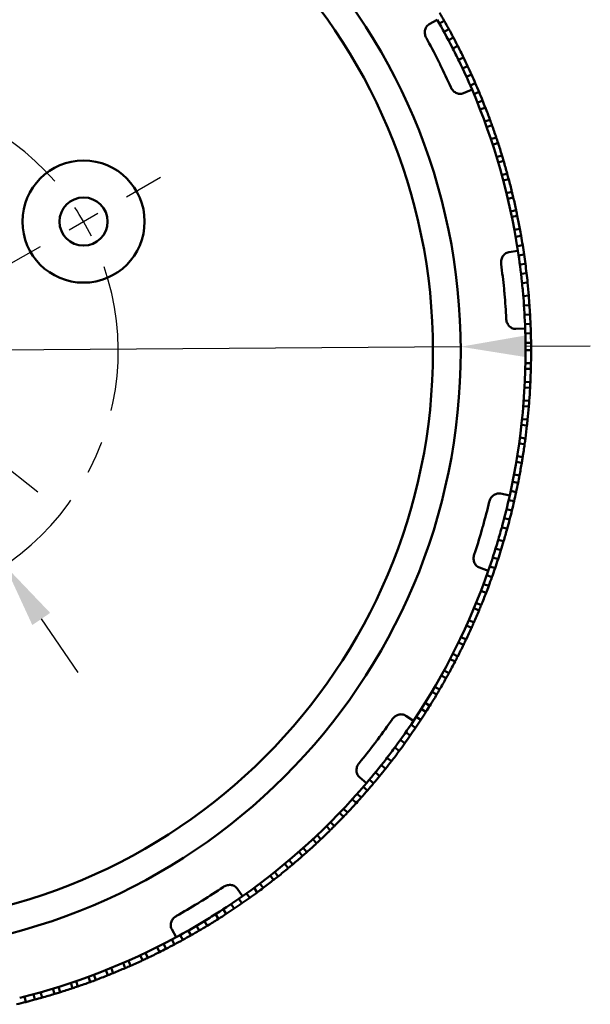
# Model space of a CAD drawing. Header units: millimetres. Extents: x 0 to 420, y 0 to 297.
# Tile 90 of 93: x 336 to 366, y 143 to 196. Entities that reach past the tile are written whole.
import ezdxf

# ---------------------------------------------------------------- set-up
doc = ezdxf.new("R2010")
doc.units = ezdxf.units.MM
doc.header["$LTSCALE"] = 0.75
doc.linetypes.add('CENTER2', pattern=[28.575, 19.05, -3.175, 3.175, -3.175])
for name, color, linetype, lineweight in [('FD_Dimensions', 7, 'Continuous', 25), ('Smart Centers', 7, 'CENTER2', 25), ('Visible', 7, 'Continuous', 50)]:
    doc.layers.add(name, color=color, linetype=linetype, lineweight=lineweight)
doc.styles.get("Standard").update_dxf_attribs({"font": 'arial.ttf'})
doc.dimstyles.new('Dim-ISO-25', dxfattribs={"dimtxt": 3.5, "dimasz": 3.5, "dimexe": 2.1, "dimexo": 2.1, "dimgap": 1.4, "dimtad": 1, "dimzin": 12, "dimdsep": 46, "dimtxsty": 'Standard', "dimcen": 0, "dimazin": 3, "dimtp": 0.1, "dimtm": 0.1, "dimtfac": 0.714286, "dimtmove": 0, "dimatfit": 3, "dimfxl": 1, "dimtzin": 12, "dimarcsym": 0})

# ---------------------------------------------------------------- blocks, each defined once
blk = doc.blocks.new('*D39')
at = {"layer": 'Defpoints', "color": 0, "transparency": 16777216}
for p in [(359.4189, 178.786752), (294.420636, 178.311657)]:
    blk.add_point(p, dxfattribs=at)
at = {"layer": 'FD_Dimensions', "color": 0, "lineweight": -2, "transparency": 16777216}
for p, q in [((359.4189, 178.786752), (294.420636, 178.311657)), ((362.918806, 178.812334), (366.418713, 178.837916)), ((269.337545, 178.128316), (290.920729, 178.286075))]:
    blk.add_line(p, q, dxfattribs=at)
at = {"layer": 'FD_Dimensions', "color": 0, "transparency": 16777216}
for points in [[(362.914542, 179.395652), (362.92307, 178.229016), (359.4189, 178.786752)], [(290.916466, 178.869393), (290.924993, 177.702758), (294.420636, 178.311657)]]:
    blk.add_solid(points, dxfattribs=at)
at = {"layer": 'FD_Dimensions', "color": 0, "transparency": 16777216, "insert": (275.137323, 181.455688), "char_height": 3.5, "attachment_point": 5, "rotation": 0.4187787}
blk.add_mtext('∅65', dxfattribs=at)
blk = doc.blocks.new('*D40')
at = {"layer": 'Defpoints', "color": 0, "transparency": 16777216}
for p in [(322.755249, 181.827433), (331.084287, 175.270976)]:
    blk.add_point(p, dxfattribs=at)
at = {"layer": 'FD_Dimensions', "color": 0, "lineweight": -2, "transparency": 16777216}
for p, q in [((277.408126, 217.523805), (320.005095, 183.992301)), ((331.084287, 175.270976), (322.755249, 181.827433)), ((333.834441, 173.106108), (336.584595, 170.941241))]:
    blk.add_line(p, q, dxfattribs=at)
at = {"layer": 'FD_Dimensions', "color": 0, "transparency": 16777216}
for points in [[(320.365906, 184.45066), (319.644283, 183.533942), (322.755249, 181.827433)], [(334.195252, 173.564467), (333.47363, 172.647749), (331.084287, 175.270976)]]:
    blk.add_solid(points, dxfattribs=at)
at = {"layer": 'FD_Dimensions', "color": 0, "transparency": 16777216, "insert": (285.606965, 215.250375), "char_height": 3.5, "attachment_point": 5, "rotation": 321.7908405}
blk.add_mtext('∅10.6', dxfattribs=at)
blk = doc.blocks.new('*U23')
at = {"layer": 'Smart Centers', "color": 0, "ltscale": 0.75, "transparency": 16777216}
for p, q in [((-14.444357, 8.339453), (-16.281278, 9.4)), ((-7.967434, 4.6), (-9.804355, 5.660547))]:
    blk.add_line(p, q, dxfattribs=at)
at = {"layer": 'Smart Centers', "color": 0, "linetype": 'Continuous', "ltscale": 0.75, "transparency": 16777216}
blk.add_line((-11.351022, 6.553516), (-12.897689, 7.446484), dxfattribs=at)
blk.add_arc((0, 0), 14, 146.344856, 153.655144, dxfattribs=at)
blk = doc.blocks.new('*U24')
at = {"layer": 'Smart Centers', "color": 0, "ltscale": 0.75, "transparency": 16777216}
for p, q in [((14.444357, 8.339453), (16.281278, 9.4)), ((7.967434, 4.6), (9.804355, 5.660547))]:
    blk.add_line(p, q, dxfattribs=at)
at = {"layer": 'Smart Centers', "color": 0, "linetype": 'Continuous', "ltscale": 0.75, "transparency": 16777216}
blk.add_line((11.351022, 6.553516), (12.897689, 7.446484), dxfattribs=at)
blk.add_arc((0, 0), 14, 26.344856, 33.655144, dxfattribs=at)
blk = doc.blocks.new('*U25')
at = {"layer": 'Smart Centers', "color": 0, "ltscale": 0.75, "transparency": 16777216}
for p, q in [((0, -9.2), (0, -11.321094)), ((0, -16.678906), (0, -18.8))]:
    blk.add_line(p, q, dxfattribs=at)
at = {"layer": 'Smart Centers', "color": 0, "linetype": 'Continuous', "ltscale": 0.75, "transparency": 16777216}
blk.add_line((0, -13.107031), (0, -14.892969), dxfattribs=at)
blk.add_arc((0, 0), 14, 266.344856, 273.655144, dxfattribs=at)
blk = doc.blocks.new('*U26')
at = {"layer": 'Smart Centers', "color": 0, "ltscale": 0.75, "transparency": 16777216}
for start, end in [(40.9804, 139.0196), (160.9804, 259.0196), (280.9804, 19.0196)]:
    blk.add_arc((0, 0), 14, start, end, dxfattribs=at)
for name in ['*U23', '*U24', '*U25']:
    blk.add_blockref(name, (0, 0), dxfattribs=at)
blk = doc.blocks.new('*D42')
at = {"layer": 'Defpoints', "color": 0, "transparency": 16777216}
for p in [(319.046593, 190.125608), (334.792942, 166.972801)]:
    blk.add_point(p, dxfattribs=at)
at = {"layer": 'FD_Dimensions', "color": 0, "lineweight": -2, "transparency": 16777216}
for p, q in [((295.453829, 224.815472), (317.078299, 193.019709)), ((334.792942, 166.972801), (319.046593, 190.125608)), ((336.761236, 164.0787), (338.72953, 161.184599))]:
    blk.add_line(p, q, dxfattribs=at)
at = {"layer": 'FD_Dimensions', "color": 0, "transparency": 16777216}
for points in [[(317.56065, 193.347758), (316.595949, 192.69166), (319.046593, 190.125608)], [(337.243586, 164.406749), (336.278886, 163.750651), (334.792942, 166.972801)]]:
    blk.add_solid(points, dxfattribs=at)
at = {"layer": 'FD_Dimensions', "color": 0, "transparency": 16777216, "insert": (301.439897, 221.854955), "char_height": 3.5, "attachment_point": 5, "rotation": 304.2198488}
blk.add_mtext('∅28', dxfattribs=at)

msp = doc.modelspace()

# ---------------------------------------------------------------- linework, layer by layer
at = {"layer": 'Visible', "extrusion": (0, 1, 0)}
for p, q in [((358.15, 196.456), (357.714, 196.206)), ((358.271, 196.243), (358.533, 196.391)), ((358.517, 195.802), (358.78, 195.945)), ((358.756, 195.357), (359.021, 195.497)), ((358.988, 194.908), (359.255, 195.044)), ((359.57, 194.413), (359.3, 194.282)), ((359.789, 193.953), (359.518, 193.826)), ((360.002, 193.49), (359.729, 193.367)), ((360.03, 192.681), (359.568, 192.483)), ((360.209, 193.025), (359.934, 192.905)), ((360.409, 192.556), (360.132, 192.44)), ((360.602, 192.085), (360.323, 191.973)), ((360.469, 191.605), (360.749, 191.713)), ((360.998, 191.053), (360.716, 190.95)), ((360.822, 190.658), (361.105, 190.759)), ((361.336, 190.092), (361.051, 189.997)), ((361.149, 189.702), (361.434, 189.795)), ((361.646, 189.122), (361.359, 189.035)), ((361.448, 188.737), (361.736, 188.822)), ((361.929, 188.143), (361.64, 188.064)), ((361.72, 187.764), (362.01, 187.841)), ((362.184, 187.157), (361.893, 187.086)), ((361.965, 186.784), (362.257, 186.852)), ((362.412, 186.164), (362.119, 186.101)), ((362.183, 185.797), (362.476, 185.858)), ((362.612, 185.165), (362.317, 185.11)), ((362.387, 184.721), (362.682, 184.772)), ((362.47, 184.222), (362.766, 184.27)), ((362.51, 183.965), (362.013, 183.889)), ((362.546, 183.723), (362.843, 183.766)), ((362.615, 183.223), (362.913, 183.261)), ((362.677, 182.721), (362.975, 182.756)), ((362.732, 182.219), (363.031, 182.25)), ((363.096, 181.547), (362.797, 181.522)), ((363.134, 181.039), (362.835, 181.018)), ((363.166, 180.531), (362.866, 180.514)), ((363.19, 180.022), (362.89, 180.01)), ((362.899, 179.766), (362.397, 179.749)), ((363.207, 179.513), (362.907, 179.505)), ((363.217, 179.003), (362.917, 179)), ((362.92, 178.604), (363.22, 178.604)), ((363.214, 177.899), (362.914, 177.904)), ((362.907, 177.593), (363.207, 177.585)), ((363.181, 176.88), (362.882, 176.894)), ((362.866, 176.584), (363.166, 176.568)), ((362.797, 175.576), (363.096, 175.551)), ((363.12, 175.863), (362.821, 175.886)), ((362.699, 174.57), (362.997, 174.537)), ((363.031, 174.849), (362.732, 174.879)), ((362.573, 173.568), (362.871, 173.526)), ((362.913, 173.837), (362.615, 173.876)), ((362.42, 172.569), (362.715, 172.519)), ((362.766, 172.829), (362.47, 172.876)), ((362.592, 171.825), (362.297, 171.88)), ((362.221, 171.492), (362.515, 171.433)), ((362.063, 170.742), (361.572, 170.851)), ((362.119, 170.997), (362.412, 170.934)), ((362.009, 170.504), (362.302, 170.437)), ((361.893, 170.012), (362.184, 169.941)), ((361.77, 169.522), (362.06, 169.447)), ((361.64, 169.034), (361.929, 168.955)), ((361.736, 168.276), (361.448, 168.361)), ((361.588, 167.789), (361.302, 167.878)), ((361.434, 167.303), (361.149, 167.396)), ((360.909, 166.686), (360.434, 166.852)), ((361.273, 166.82), (360.989, 166.917)), ((361.105, 166.339), (360.822, 166.44)), ((360.508, 165.595), (360.788, 165.487)), ((360.93, 165.861), (360.649, 165.966)), ((360.528, 164.832), (360.25, 164.945)), ((360.132, 164.658), (360.408, 164.542)), ((360.13, 163.894), (359.855, 164.015)), ((359.729, 163.731), (360.002, 163.608)), ((359.3, 162.816), (359.57, 162.685)), ((359.706, 162.968), (359.435, 163.096)), ((358.846, 161.914), (359.112, 161.775)), ((359.255, 162.054), (358.988, 162.19)), ((358.78, 161.153), (358.516, 161.297)), ((358.366, 161.025), (358.628, 160.879)), ((357.862, 160.149), (358.12, 159.996)), ((358.279, 160.266), (358.02, 160.417)), ((357.288, 159.216), (357.541, 159.055)), ((357.754, 159.393), (357.499, 159.551)), ((356.87, 158.574), (356.452, 158.853)), ((357.014, 158.792), (357.264, 158.627)), ((356.733, 158.371), (356.982, 158.203)), ((356.155, 157.543), (356.399, 157.368)), ((356.447, 157.955), (356.693, 157.783)), ((355.858, 157.134), (356.099, 156.956)), ((355.674, 156.393), (355.436, 156.576)), ((355.36, 155.992), (355.125, 156.178)), ((354.328, 155.209), (353.946, 155.535)), ((354.716, 155.202), (354.486, 155.395)), ((355.041, 155.595), (354.808, 155.785)), ((354.385, 154.815), (354.158, 155.011)), ((353.561, 154.336), (353.783, 154.135)), ((354.05, 154.432), (353.825, 154.631)), ((353.303, 153.617), (353.085, 153.823)), ((352.871, 153.598), (353.087, 153.39)), ((352.16, 152.88), (352.371, 152.666)), ((352.593, 152.887), (352.381, 153.099)), ((351.43, 152.182), (351.634, 151.962)), ((351.863, 152.176), (351.657, 152.394)), ((351.113, 151.487), (350.913, 151.71)), ((350.681, 151.504), (350.879, 151.279)), ((349.912, 150.848), (350.104, 150.617)), ((350.344, 150.818), (350.15, 151.048)), ((349.126, 150.214), (349.311, 149.978)), ((349.557, 150.172), (349.37, 150.407)), ((347.632, 149.104), (347.342, 149.515)), ((348.253, 149.551), (348.431, 149.31)), ((348.751, 149.548), (348.571, 149.788)), ((347.431, 148.964), (347.602, 148.717)), ((347.844, 149.255), (348.019, 149.011)), ((347.014, 148.679), (347.181, 148.43)), ((346.168, 148.127), (346.328, 147.873)), ((346.593, 148.4), (346.757, 148.149)), ((345.291, 147.241), (345.139, 147.5)), ((345.728, 147.502), (345.573, 147.759)), ((344.046, 146.884), (343.807, 147.326)), ((344.405, 146.738), (344.26, 147.001)), ((344.85, 146.986), (344.701, 147.247)), ((343.015, 146.348), (343.149, 146.079)), ((343.505, 146.26), (343.368, 146.527)), ((343.957, 146.496), (343.816, 146.761)), ((342.105, 145.909), (342.232, 145.637)), ((342.515, 145.77), (342.386, 146.041)), ((340.652, 144.947), (340.538, 145.224)), ((341.183, 145.495), (341.302, 145.22)), ((341.589, 145.345), (341.468, 145.62)), ((339.306, 144.747), (339.41, 144.466)), ((339.703, 144.575), (339.597, 144.855)), ((340.25, 145.108), (340.361, 144.829)), ((337.777, 143.911), (337.687, 144.197)), ((338.353, 144.413), (338.448, 144.128)), ((338.745, 144.229), (338.647, 144.513)), ((335.849, 143.674), (335.923, 143.383)), ((336.337, 143.803), (336.416, 143.513)), ((336.801, 143.62), (336.719, 143.909)), ((337.39, 144.106), (337.478, 143.819))]:
    msp.add_line(p, q, dxfattribs=at)
at = {"layer": 'Visible'}
for centre, radius in [((326.92, 178.549), 32.5), ((326.92, 178.549), 31), ((339.044, 185.549), 3.3), ((339.044, 185.549), 1.3)]:
    msp.add_circle(centre, radius, dxfattribs=at)
at = {"layer": 'Visible', "extrusion": (1e-16, 0, -1)}
for centre, radius, start, end in [((-326.908, 178.542), 36.314, 149.7567, 150.5605), ((-326.908, 178.542), 36.314, 150.5608, 151.3645), ((-326.908, 178.543), 36.314, 151.3648, 152.1685), ((-326.92, 178.549), 35, 151.1066, 153.2936), ((-326.908, 178.543), 36.314, 152.1688, 152.9726), ((-326.92, 178.549), 36, 152.8452, 154.2136), ((-326.92, 178.549), 36.3, 152.9728, 154.0865), ((-326.92, 178.549), 35, 153.2936, 153.5294), ((-326.934, 178.556), 36.284, 154.0862, 154.8906), ((-326.92, 178.549), 35, 153.5294, 153.7652), ((-326.92, 178.549), 35, 153.7652, 155.9522), ((-326.934, 178.556), 36.284, 154.8902, 155.6946), ((-326.934, 178.556), 36.284, 155.6943, 156.4987), ((-326.92, 178.549), 36, 156.8874, 171.3479), ((-326.934, 178.555), 36.284, 156.4983, 157.3027), ((-326.934, 178.555), 36.284, 157.3023, 158.1067), ((-326.921, 178.55), 36.298, 158.1064, 158.7367), ((-326.92, 178.549), 36.3, 158.7368, 159.8505), ((-326.92, 178.549), 36.3, 160.3449, 161.4586), ((-326.92, 178.549), 36.3, 161.9529, 163.0666), ((-326.92, 178.549), 36.3, 163.561, 164.6747), ((-326.92, 178.549), 36.3, 165.169, 166.2827), ((-326.92, 178.549), 36.3, 166.7771, 167.8908), ((-326.92, 178.549), 36.3, 168.3852, 169.4989), ((-326.902, 178.546), 36.318, 169.4989, 170.1288), ((-326.906, 178.547), 36.314, 170.1292, 170.9329), ((-326.906, 178.547), 36.314, 170.9332, 171.7369), ((-326.906, 178.547), 36.314, 171.7372, 172.541), ((-326.92, 178.549), 35, 172.2831, 174.4701), ((-326.906, 178.547), 36.314, 172.5413, 173.345), ((-326.906, 178.548), 36.314, 173.3453, 174.149), ((-326.92, 178.549), 36, 174.0217, 175.3901), ((-326.92, 178.549), 36.3, 174.1492, 175.2629), ((-326.92, 178.549), 35, 174.4701, 174.7059), ((-326.92, 178.549), 35, 174.7059, 174.9417), ((-326.92, 178.549), 35, 174.9417, 177.1286), ((-326.935, 178.55), 36.284, 175.2627, 176.0671), ((-326.935, 178.55), 36.284, 176.0667, 176.8711), ((-326.936, 178.55), 36.284, 176.8707, 177.6751), ((-326.936, 178.55), 36.284, 177.6748, 178.4792), ((-326.92, 178.549), 36, 178.0638, 192.5244), ((-326.936, 178.549), 36.284, 178.4788, 179.2832), ((-326.921, 178.549), 36.298, 179.2829, 179.9132), ((-326.92, 178.549), 36.3, 179.9133, 181.027), ((-326.92, 178.549), 36.3, 181.5214, 182.6351), ((-326.92, 178.549), 36.3, 183.1294, 184.2431), ((-326.92, 178.549), 36.3, 184.7375, 185.8512), ((-326.92, 178.549), 36.3, 186.3455, 187.4592), ((-326.92, 178.549), 36.3, 187.9536, 189.0673), ((-326.92, 178.549), 36.3, 189.5616, 190.6753), ((-326.902, 178.553), 36.318, 190.6754, 191.3053), ((-326.906, 178.552), 36.314, 191.3057, 192.1094), ((-326.906, 178.552), 36.314, 192.1097, 192.9134), ((-326.92, 178.549), 35, 193.4596, 195.6465), ((-326.906, 178.552), 36.314, 192.9137, 193.7174), ((-326.906, 178.553), 36.314, 193.7177, 194.5215), ((-326.906, 178.553), 36.314, 194.5218, 195.3255), ((-326.92, 178.549), 35, 196.1182, 198.3051), ((-326.92, 178.549), 35, 195.8824, 196.1182), ((-326.92, 178.549), 35, 195.6465, 195.8824), ((-326.92, 178.549), 36, 195.1982, 196.5665), ((-326.92, 178.549), 36.3, 195.3257, 196.4394), ((-326.935, 178.545), 36.284, 196.4391, 197.2435), ((-326.935, 178.544), 36.284, 197.2432, 198.0476), ((-326.935, 178.544), 36.284, 198.0472, 198.8516), ((-326.92, 178.549), 36, 199.2403, 213.7009), ((-326.935, 178.544), 36.284, 198.8512, 199.6556), ((-326.935, 178.544), 36.284, 199.6552, 200.4596), ((-326.92, 178.549), 36.3, 201.0898, 202.2035), ((-326.921, 178.549), 36.298, 200.4593, 201.0896), ((-326.92, 178.549), 36.3, 202.6978, 203.8115), ((-326.92, 178.549), 36.3, 204.3059, 205.4196), ((-326.92, 178.549), 36.3, 205.9139, 207.0276), ((-326.92, 178.549), 36.3, 207.522, 208.6357), ((-326.92, 178.549), 36.3, 209.13, 210.2437), ((-326.92, 178.549), 36.3, 210.7381, 211.8518), ((-326.908, 178.557), 36.314, 212.4821, 213.2859), ((-326.905, 178.559), 36.318, 211.8519, 212.4818), ((-326.92, 178.549), 35, 214.6361, 216.823), ((-326.908, 178.557), 36.314, 213.2862, 214.0899), ((-326.908, 178.557), 36.314, 214.0902, 214.8939), ((-326.92, 178.549), 35, 216.823, 217.0588), ((-326.908, 178.557), 36.314, 214.8942, 215.6979), ((-326.92, 178.549), 35, 217.2947, 219.4816), ((-326.92, 178.549), 35, 217.0588, 217.2947), ((-326.92, 178.549), 36, 216.3746, 217.743), ((-326.92, 178.549), 36.3, 216.5022, 217.6159), ((-326.909, 178.557), 36.314, 215.6982, 216.502), ((-326.932, 178.539), 36.284, 218.4196, 219.224), ((-326.932, 178.539), 36.284, 217.6156, 218.42), ((-326.932, 178.539), 36.284, 219.2237, 220.0281), ((-326.92, 178.549), 36, 220.4168, 234.8773), ((-326.932, 178.539), 36.284, 220.8317, 221.6361), ((-326.932, 178.539), 36.284, 220.0277, 220.8321), ((-326.921, 178.548), 36.298, 221.6358, 222.2661), ((-326.92, 178.549), 36.3, 222.2662, 223.3799), ((-326.92, 178.549), 36.3, 223.8743, 224.988), ((-326.937, 178.531), 36.275, 226.5957, 227.0904), ((-326.92, 178.549), 36.3, 225.4823, 226.596), ((-326.92, 178.549), 36.3, 227.0904, 228.2041), ((-326.92, 178.549), 36.3, 228.6985, 229.8122), ((-326.92, 178.549), 36.3, 230.3065, 231.4202), ((-326.92, 178.549), 35, 235.8125, 237.9995), ((-326.909, 178.563), 36.318, 233.0283, 233.6583), ((-326.92, 178.549), 36.3, 231.9146, 233.0283), ((-326.912, 178.56), 36.314, 234.4626, 235.2664), ((-326.912, 178.56), 36.314, 233.6586, 234.4623), ((-326.92, 178.549), 35, 238.4711, 240.6581), ((-326.92, 178.549), 35, 238.2353, 238.4711), ((-326.92, 178.549), 35, 237.9995, 238.2353), ((-326.912, 178.561), 36.314, 236.0707, 236.8744), ((-326.912, 178.561), 36.314, 235.2667, 236.0704), ((-326.92, 178.549), 36, 237.5511, 238.9195), ((-326.912, 178.561), 36.314, 236.8747, 237.6784), ((-326.928, 178.536), 36.284, 238.7921, 239.5965), ((-326.92, 178.549), 36.3, 237.6786, 238.7923), ((-326.92, 178.549), 36, 241.5932, 256.0538), ((-326.927, 178.535), 36.284, 240.4001, 241.2045), ((-326.928, 178.536), 36.284, 239.5961, 240.4005), ((-326.927, 178.535), 36.284, 242.0082, 242.8126), ((-326.927, 178.535), 36.284, 241.2042, 242.0086), ((-326.92, 178.549), 36.3, 243.4427, 244.5564), ((-326.92, 178.548), 36.298, 242.8123, 243.4426), ((-326.92, 178.549), 36.3, 245.0508, 246.1645), ((-326.92, 178.549), 36.3, 248.2669, 249.3806), ((-326.929, 178.526), 36.275, 247.7722, 248.2669), ((-326.92, 178.549), 36.3, 246.6588, 247.7725), ((-326.92, 178.549), 36.3, 249.8749, 250.9886), ((-326.929, 178.525), 36.275, 249.3802, 249.8749), ((-326.92, 178.549), 36.3, 253.091, 254.2047), ((-326.92, 178.549), 36.3, 251.483, 252.5967), ((-326.916, 178.563), 36.314, 255.6391, 256.4428), ((-326.916, 178.563), 36.314, 254.8351, 255.6388), ((-326.915, 178.566), 36.318, 254.2048, 254.8347)]:
    msp.add_arc(centre, radius, start, end, dxfattribs=at)
at = {"layer": 'Visible'}
for points in [[(358.15, 196.456), (358.429, 195.97), (358.696, 195.478), (358.952, 194.979)], [(359.335, 194.21), (359.579, 193.706), (359.81, 193.196), (360.03, 192.681)], [(362.51, 183.965), (362.594, 183.411), (362.666, 182.856), (362.724, 182.299)], [(362.803, 181.443), (362.848, 180.884), (362.88, 180.325), (362.899, 179.766)], [(362.063, 170.742), (361.942, 170.196), (361.807, 169.652), (361.661, 169.112)], [(361.425, 168.285), (361.266, 167.748), (361.094, 167.215), (360.909, 166.686)], [(356.87, 158.574), (356.559, 158.108), (356.238, 157.65), (355.905, 157.199)], [(355.387, 156.513), (355.044, 156.07), (354.691, 155.635), (354.328, 155.209)], [(347.632, 149.104), (347.174, 148.782), (346.708, 148.47), (346.235, 148.17)], [(345.504, 147.717), (345.025, 147.428), (344.539, 147.15), (344.046, 146.884)]]:
    msp.add_open_spline(points, degree=3, dxfattribs=at)
for points, knots in [([(357.563, 195.461), (357.531, 195.519), (357.507, 195.582), (357.479, 195.719), (357.477, 195.793), (357.5, 195.933), (357.523, 195.997), (357.579, 196.087), (357.603, 196.116), (357.656, 196.167), (357.684, 196.188), (357.714, 196.206)], [-0.08410092, -0.08410092, -0.08410092, -0.08410092, -0.06414874, -0.06414874, -0.04230709, -0.04230709, -0.02199015, -0.02199015, -0.01056836, -0.01056836, 0, 0, 0, 0]), ([(359.568, 192.483), (359.536, 192.47), (359.502, 192.46), (359.43, 192.448), (359.392, 192.447), (359.287, 192.456), (359.222, 192.476), (359.097, 192.541), (359.039, 192.588), (358.946, 192.693), (358.909, 192.75), (358.882, 192.812)], [-0.08452116, -0.08452116, -0.08452116, -0.08452116, -0.07395604, -0.07395604, -0.06254167, -0.06254167, -0.04214359, -0.04214359, -0.02020972, -0.02020972, -0.00000001, -0.00000001, -0.00000001, -0.00000001]), ([(360.998, 191.053), (361.001, 191.047), (361.003, 191.04), (361.021, 190.99), (361.037, 190.947), (361.068, 190.862), (361.083, 190.82), (361.1, 190.772), (361.103, 190.765), (361.105, 190.759)], [-0.04024507, -0.04024507, -0.04024507, -0.04024507, -0.03948069, -0.03948069, -0.03376085, -0.03376085, -0.02744022, -0.02744022, -0.02641173, -0.02641173, -0.02641173, -0.02641173]), ([(361.336, 190.092), (361.338, 190.085), (361.34, 190.079), (361.357, 190.029), (361.372, 189.984), (361.4, 189.899), (361.414, 189.856), (361.43, 189.808), (361.432, 189.801), (361.434, 189.795)], [-0.04024395, -0.04024395, -0.04024395, -0.04024395, -0.03947957, -0.03947957, -0.03375998, -0.03375998, -0.0274396, -0.0274396, -0.02641114, -0.02641114, -0.02641114, -0.02641114]), ([(361.646, 189.122), (361.648, 189.115), (361.65, 189.109), (361.665, 189.058), (361.679, 189.013), (361.705, 188.927), (361.718, 188.884), (361.732, 188.835), (361.734, 188.828), (361.736, 188.822)], [-0.0402406, -0.0402406, -0.0402406, -0.0402406, -0.03947627, -0.03947627, -0.03375732, -0.03375732, -0.02743778, -0.02743778, -0.02640948, -0.02640948, -0.02640948, -0.02640948]), ([(361.929, 188.143), (361.931, 188.136), (361.933, 188.13), (361.947, 188.079), (361.959, 188.033), (361.982, 187.947), (361.994, 187.903), (362.007, 187.854), (362.009, 187.847), (362.01, 187.841)], [-0.04023976, -0.04023976, -0.04023976, -0.04023976, -0.03947546, -0.03947546, -0.03375676, -0.03375676, -0.02743742, -0.02743742, -0.02640917, -0.02640917, -0.02640917, -0.02640917]), ([(362.184, 187.157), (362.186, 187.15), (362.188, 187.144), (362.2, 187.092), (362.211, 187.046), (362.232, 186.959), (362.243, 186.915), (362.254, 186.866), (362.256, 186.859), (362.257, 186.852)], [-0.040241, -0.040241, -0.040241, -0.040241, -0.03947669, -0.03947669, -0.0337578, -0.0337578, -0.02743813, -0.02743813, -0.02640984, -0.02640984, -0.02640984, -0.02640984]), ([(362.412, 186.164), (362.414, 186.157), (362.415, 186.15), (362.426, 186.098), (362.436, 186.053), (362.454, 185.965), (362.463, 185.921), (362.474, 185.871), (362.475, 185.864), (362.476, 185.858)], [-0.0402445, -0.0402445, -0.0402445, -0.0402445, -0.03948019, -0.03948019, -0.03376094, -0.03376094, -0.02744024, -0.02744024, -0.02641171, -0.02641171, -0.02641171, -0.02641171]), ([(361.603, 183.249), (361.594, 183.315), (361.595, 183.383), (361.618, 183.521), (361.643, 183.591), (361.714, 183.712), (361.759, 183.764), (361.844, 183.827), (361.877, 183.846), (361.944, 183.874), (361.978, 183.884), (362.013, 183.889)], [-0.08410092, -0.08410092, -0.08410092, -0.08410092, -0.06414874, -0.06414874, -0.04230709, -0.04230709, -0.02199015, -0.02199015, -0.01056836, -0.01056836, 0, 0, 0, 0]), ([(362.397, 179.749), (362.362, 179.747), (362.327, 179.75), (362.256, 179.765), (362.22, 179.778), (362.125, 179.824), (362.071, 179.867), (361.979, 179.973), (361.942, 180.037), (361.893, 180.168), (361.879, 180.235), (361.876, 180.302)], [-0.08452116, -0.08452116, -0.08452116, -0.08452116, -0.07395604, -0.07395604, -0.06254167, -0.06254167, -0.04214359, -0.04214359, -0.02020972, -0.02020972, -0.00000001, -0.00000001, -0.00000001, -0.00000001]), ([(363.214, 177.899), (363.214, 177.891), (363.214, 177.885), (363.213, 177.832), (363.212, 177.785), (363.21, 177.695), (363.209, 177.65), (363.207, 177.599), (363.207, 177.592), (363.207, 177.585)], [-0.04024507, -0.04024507, -0.04024507, -0.04024507, -0.03948069, -0.03948069, -0.03376085, -0.03376085, -0.02744022, -0.02744022, -0.02641173, -0.02641173, -0.02641173, -0.02641173]), ([(363.181, 176.88), (363.181, 176.873), (363.181, 176.866), (363.178, 176.813), (363.176, 176.767), (363.171, 176.677), (363.169, 176.632), (363.166, 176.581), (363.166, 176.574), (363.166, 176.568)], [-0.04024395, -0.04024395, -0.04024395, -0.04024395, -0.03947957, -0.03947957, -0.03375998, -0.03375998, -0.0274396, -0.0274396, -0.02641114, -0.02641114, -0.02641114, -0.02641114]), ([(363.12, 175.863), (363.12, 175.856), (363.119, 175.85), (363.115, 175.797), (363.112, 175.75), (363.105, 175.66), (363.101, 175.615), (363.097, 175.565), (363.096, 175.558), (363.096, 175.551)], [-0.0402406, -0.0402406, -0.0402406, -0.0402406, -0.03947627, -0.03947627, -0.03375732, -0.03375732, -0.02743778, -0.02743778, -0.02640948, -0.02640948, -0.02640948, -0.02640948]), ([(363.031, 174.849), (363.03, 174.841), (363.029, 174.835), (363.024, 174.782), (363.019, 174.735), (363.009, 174.646), (363.004, 174.601), (362.999, 174.551), (362.998, 174.544), (362.997, 174.537)], [-0.04023976, -0.04023976, -0.04023976, -0.04023976, -0.03947546, -0.03947546, -0.03375676, -0.03375676, -0.02743742, -0.02743742, -0.02640917, -0.02640917, -0.02640917, -0.02640917]), ([(362.913, 173.837), (362.912, 173.83), (362.911, 173.823), (362.904, 173.77), (362.898, 173.724), (362.886, 173.635), (362.879, 173.59), (362.872, 173.54), (362.871, 173.533), (362.871, 173.526)], [-0.040241, -0.040241, -0.040241, -0.040241, -0.03947669, -0.03947669, -0.0337578, -0.0337578, -0.02743813, -0.02743813, -0.02640984, -0.02640984, -0.02640984, -0.02640984]), ([(362.766, 172.829), (362.765, 172.821), (362.764, 172.815), (362.756, 172.762), (362.748, 172.716), (362.734, 172.627), (362.726, 172.583), (362.718, 172.533), (362.717, 172.526), (362.715, 172.519)], [-0.0402445, -0.0402445, -0.0402445, -0.0402445, -0.03948019, -0.03948019, -0.03376094, -0.03376094, -0.02744024, -0.02744024, -0.02641171, -0.02641171, -0.02641171, -0.02641171]), ([(360.958, 170.403), (360.974, 170.468), (360.999, 170.53), (361.071, 170.65), (361.119, 170.707), (361.23, 170.794), (361.29, 170.826), (361.392, 170.855), (361.43, 170.861), (361.503, 170.862), (361.538, 170.859), (361.572, 170.851)], [-0.08410092, -0.08410092, -0.08410092, -0.08410092, -0.06414874, -0.06414874, -0.04230709, -0.04230709, -0.02199015, -0.02199015, -0.01056836, -0.01056836, 0, 0, 0, 0]), ([(360.434, 166.852), (360.401, 166.863), (360.37, 166.879), (360.309, 166.919), (360.28, 166.943), (360.208, 167.021), (360.174, 167.08), (360.125, 167.212), (360.114, 167.285), (360.116, 167.425), (360.128, 167.493), (360.149, 167.557)], [-0.08452116, -0.08452116, -0.08452116, -0.08452116, -0.07395604, -0.07395604, -0.06254167, -0.06254167, -0.04214359, -0.04214359, -0.02020972, -0.02020972, -0.00000001, -0.00000001, -0.00000001, -0.00000001]), ([(360.528, 164.832), (360.525, 164.825), (360.523, 164.819), (360.503, 164.769), (360.485, 164.726), (360.451, 164.643), (360.433, 164.601), (360.414, 164.554), (360.411, 164.548), (360.408, 164.542)], [-0.04024507, -0.04024507, -0.04024507, -0.04024507, -0.03948069, -0.03948069, -0.03376085, -0.03376085, -0.02744022, -0.02744022, -0.02641173, -0.02641173, -0.02641173, -0.02641173]), ([(360.13, 163.894), (360.127, 163.887), (360.124, 163.881), (360.103, 163.832), (360.084, 163.79), (360.047, 163.708), (360.029, 163.666), (360.008, 163.62), (360.005, 163.614), (360.002, 163.608)], [-0.04024395, -0.04024395, -0.04024395, -0.04024395, -0.03947957, -0.03947957, -0.03375998, -0.03375998, -0.0274396, -0.0274396, -0.02641114, -0.02641114, -0.02641114, -0.02641114]), ([(359.706, 162.968), (359.702, 162.961), (359.7, 162.955), (359.677, 162.907), (359.657, 162.865), (359.618, 162.784), (359.598, 162.743), (359.576, 162.697), (359.573, 162.691), (359.57, 162.685)], [-0.0402406, -0.0402406, -0.0402406, -0.0402406, -0.03947627, -0.03947627, -0.03375732, -0.03375732, -0.02743778, -0.02743778, -0.02640948, -0.02640948, -0.02640948, -0.02640948]), ([(359.255, 162.054), (359.252, 162.047), (359.249, 162.041), (359.225, 161.994), (359.203, 161.952), (359.162, 161.873), (359.142, 161.832), (359.118, 161.787), (359.115, 161.781), (359.112, 161.775)], [-0.04023976, -0.04023976, -0.04023976, -0.04023976, -0.03947546, -0.03947546, -0.03375676, -0.03375676, -0.02743742, -0.02743742, -0.02640917, -0.02640917, -0.02640917, -0.02640917]), ([(358.78, 161.153), (358.776, 161.147), (358.773, 161.141), (358.748, 161.094), (358.725, 161.053), (358.682, 160.974), (358.66, 160.935), (358.635, 160.89), (358.632, 160.884), (358.628, 160.879)], [-0.040241, -0.040241, -0.040241, -0.040241, -0.03947669, -0.03947669, -0.0337578, -0.0337578, -0.02743813, -0.02743813, -0.02640984, -0.02640984, -0.02640984, -0.02640984]), ([(358.279, 160.266), (358.275, 160.259), (358.272, 160.254), (358.245, 160.208), (358.222, 160.167), (358.176, 160.09), (358.153, 160.051), (358.127, 160.007), (358.123, 160.001), (358.12, 159.996)], [-0.0402445, -0.0402445, -0.0402445, -0.0402445, -0.03948019, -0.03948019, -0.03376094, -0.03376094, -0.02744024, -0.02744024, -0.02641171, -0.02641171, -0.02641171, -0.02641171]), ([(355.717, 158.657), (355.755, 158.712), (355.801, 158.761), (355.911, 158.847), (355.977, 158.882), (356.111, 158.924), (356.179, 158.932), (356.285, 158.922), (356.322, 158.913), (356.391, 158.889), (356.422, 158.873), (356.452, 158.853)], [-0.08410092, -0.08410092, -0.08410092, -0.08410092, -0.06414874, -0.06414874, -0.04230709, -0.04230709, -0.02199015, -0.02199015, -0.01056836, -0.01056836, 0, 0, 0, 0]), ([(353.946, 155.535), (353.919, 155.557), (353.895, 155.583), (353.853, 155.642), (353.835, 155.676), (353.796, 155.774), (353.785, 155.842), (353.788, 155.982), (353.803, 156.055), (353.856, 156.185), (353.891, 156.243), (353.934, 156.295)], [-0.08452116, -0.08452116, -0.08452116, -0.08452116, -0.07395604, -0.07395604, -0.06254167, -0.06254167, -0.04214359, -0.04214359, -0.02020972, -0.02020972, -0.00000001, -0.00000001, -0.00000001, -0.00000001]), ([(353.303, 153.617), (353.298, 153.612), (353.294, 153.607), (353.257, 153.568), (353.225, 153.535), (353.163, 153.469), (353.132, 153.437), (353.096, 153.4), (353.092, 153.395), (353.087, 153.39)], [-0.04024507, -0.04024507, -0.04024507, -0.04024507, -0.03948069, -0.03948069, -0.03376085, -0.03376085, -0.02744022, -0.02744022, -0.02641173, -0.02641173, -0.02641173, -0.02641173]), ([(352.593, 152.887), (352.588, 152.882), (352.583, 152.877), (352.546, 152.839), (352.513, 152.806), (352.449, 152.743), (352.417, 152.711), (352.38, 152.675), (352.375, 152.671), (352.371, 152.666)], [-0.04024395, -0.04024395, -0.04024395, -0.04024395, -0.03947957, -0.03947957, -0.03375998, -0.03375998, -0.0274396, -0.0274396, -0.02641114, -0.02641114, -0.02641114, -0.02641114]), ([(351.113, 151.487), (351.108, 151.482), (351.103, 151.477), (351.063, 151.442), (351.028, 151.411), (350.961, 151.351), (350.927, 151.321), (350.889, 151.288), (350.884, 151.283), (350.879, 151.279)], [-0.04023976, -0.04023976, -0.04023976, -0.04023976, -0.03947546, -0.03947546, -0.03375676, -0.03375676, -0.02743742, -0.02743742, -0.02640917, -0.02640917, -0.02640917, -0.02640917]), ([(350.344, 150.818), (350.339, 150.814), (350.333, 150.809), (350.293, 150.775), (350.257, 150.745), (350.188, 150.687), (350.153, 150.658), (350.114, 150.626), (350.109, 150.622), (350.104, 150.617)], [-0.040241, -0.040241, -0.040241, -0.040241, -0.03947669, -0.03947669, -0.0337578, -0.0337578, -0.02743813, -0.02743813, -0.02640984, -0.02640984, -0.02640984, -0.02640984]), ([(349.557, 150.172), (349.551, 150.168), (349.546, 150.163), (349.504, 150.13), (349.468, 150.101), (349.397, 150.045), (349.362, 150.017), (349.321, 149.986), (349.316, 149.982), (349.311, 149.978)], [-0.0402445, -0.0402445, -0.0402445, -0.0402445, -0.03948019, -0.03948019, -0.03376094, -0.03376094, -0.02744024, -0.02744024, -0.02641171, -0.02641171, -0.02641171, -0.02641171]), ([(346.586, 149.597), (346.642, 149.635), (346.703, 149.664), (346.836, 149.704), (346.91, 149.714), (347.05, 149.704), (347.117, 149.687), (347.211, 149.639), (347.243, 149.618), (347.298, 149.57), (347.322, 149.544), (347.342, 149.515)], [-0.08410092, -0.08410092, -0.08410092, -0.08410092, -0.06414874, -0.06414874, -0.04230709, -0.04230709, -0.02199015, -0.02199015, -0.01056836, -0.01056836, 0, 0, 0, 0]), ([(343.807, 147.326), (343.79, 147.357), (343.777, 147.389), (343.759, 147.46), (343.754, 147.498), (343.754, 147.603), (343.768, 147.67), (343.821, 147.8), (343.862, 147.862), (343.958, 147.964), (344.012, 148.006), (344.07, 148.039)], [-0.08452116, -0.08452116, -0.08452116, -0.08452116, -0.07395604, -0.07395604, -0.06254167, -0.06254167, -0.04214359, -0.04214359, -0.02020972, -0.02020972, -0.00000001, -0.00000001, -0.00000001, -0.00000001]), ([(342.515, 145.77), (342.509, 145.767), (342.502, 145.764), (342.454, 145.741), (342.412, 145.721), (342.331, 145.683), (342.29, 145.664), (342.244, 145.642), (342.238, 145.639), (342.232, 145.637)], [-0.04024507, -0.04024507, -0.04024507, -0.04024507, -0.03948069, -0.03948069, -0.03376085, -0.03376085, -0.02744022, -0.02744022, -0.02641173, -0.02641173, -0.02641173, -0.02641173]), ([(341.589, 145.345), (341.583, 145.342), (341.576, 145.34), (341.528, 145.318), (341.485, 145.299), (341.402, 145.263), (341.361, 145.245), (341.314, 145.225), (341.308, 145.223), (341.302, 145.22)], [-0.04024395, -0.04024395, -0.04024395, -0.04024395, -0.03947957, -0.03947957, -0.03375998, -0.03375998, -0.0274396, -0.0274396, -0.02641114, -0.02641114, -0.02641114, -0.02641114]), ([(338.745, 144.229), (338.738, 144.227), (338.732, 144.225), (338.681, 144.207), (338.637, 144.192), (338.552, 144.163), (338.509, 144.149), (338.461, 144.133), (338.454, 144.131), (338.448, 144.128)], [-0.040241, -0.040241, -0.040241, -0.040241, -0.03947669, -0.03947669, -0.0337578, -0.0337578, -0.02743813, -0.02743813, -0.02640984, -0.02640984, -0.02640984, -0.02640984]), ([(337.777, 143.911), (337.77, 143.909), (337.764, 143.907), (337.713, 143.891), (337.668, 143.877), (337.582, 143.85), (337.539, 143.837), (337.491, 143.822), (337.484, 143.82), (337.478, 143.819)], [-0.0402445, -0.0402445, -0.0402445, -0.0402445, -0.03948019, -0.03948019, -0.03376094, -0.03376094, -0.02744024, -0.02744024, -0.02641171, -0.02641171, -0.02641171, -0.02641171])]:
    msp.add_open_spline(points, degree=3, knots=knots, dxfattribs=at)

# ---------------------------------------------------------------- block references
at = {"layer": 'Smart Centers', "ltscale": 0.75}
msp.add_blockref('*U26', (326.92, 178.549), dxfattribs=at)

# ---------------------------------------------------------------- dimensions: what is measured, and where the dimension line sits
at = {"layer": 'FD_Dimensions'}
for p1, p2, picture, middle in [((334.793, 166.973), (319.047, 190.126), '*D42', (298.724, 220.008)), ((331.084, 175.271), (322.755, 181.827), '*D40', (283.575, 212.669)), ((359.419, 178.787), (294.421, 178.312), '*D39', (275.161, 178.171))]:
    dim = msp.add_diameter_dim_2p(p1=p1, p2=p2, dimstyle='Dim-ISO-25', override={"dimlfac": 1}, dxfattribs=at)
    dim.commit()
    dim.dimension.update_dxf_attribs({"geometry": picture, "text_midpoint": middle, "dimtype": 163})

doc.saveas('drawing.dxf')
